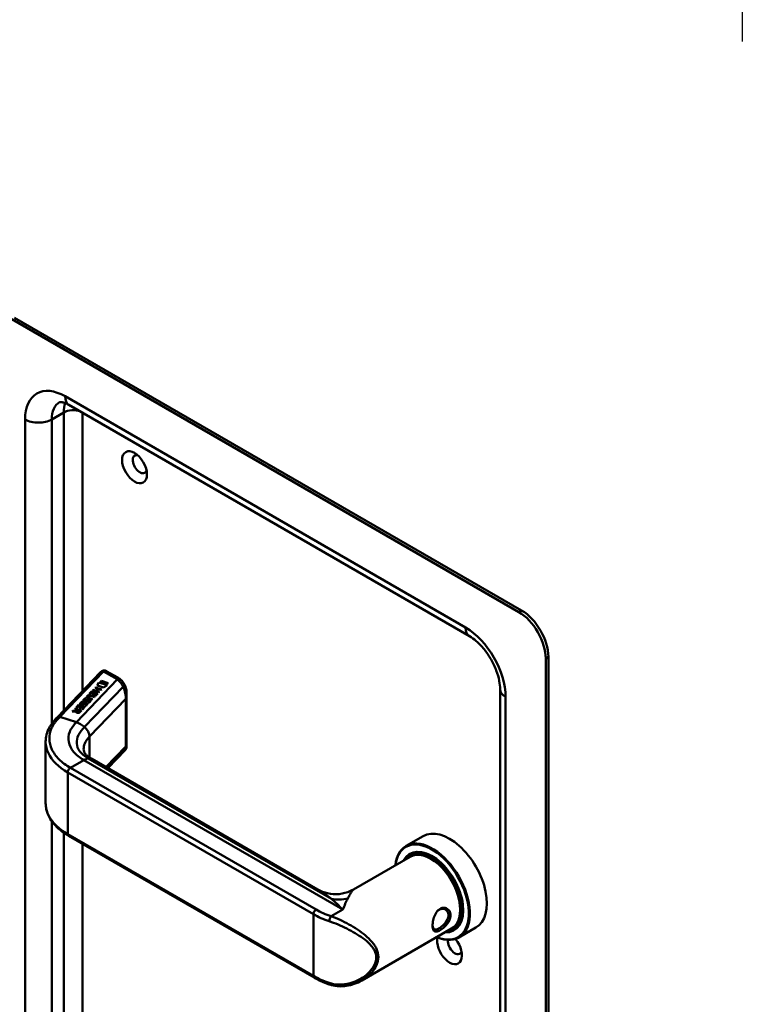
# Model space of a CAD drawing. Header units: millimetres. Extents: x 20 to 833, y 20 to 574.
# Tile 4 of 7: x 194 to 270, y 103 to 207. Entities that reach past the tile are written whole.
import ezdxf

# ---------------------------------------------------------------- set-up
doc = ezdxf.new("R2010")
doc.units = ezdxf.units.MM
doc.header["$LTSCALE"] = 2
for name, color, linetype, lineweight in [('Bemaßungen(DIN)', 7, 'Continuous', 25), ('Sichtbare Kanten(DIN)', 7, 'Continuous', 50), ('Sichtbare tangentiale Kanten(DIN)', 7, 'Continuous', 50)]:
    doc.layers.add(name, color=color, linetype=linetype, lineweight=lineweight)
doc.styles.add('STANDARD-DIN~0', font='arial.ttf')
doc.dimstyles.new('CAD-LAN', dxfattribs={"dimscale": 2, "dimtxt": 3.5, "dimasz": 2.5, "dimexe": 3.175, "dimexo": 0, "dimgap": 0.8, "dimtad": 1, "dimrnd": 1e-08, "dimtxsty": 'STANDARD-DIN~0', "dimcen": 0.09, "dimdle": 10, "dimclrd": 250, "dimclre": 250, "dimclrt": 250, "dimadec": 0, "dimazin": 2, "dimtfac": 1, "dimtmove": 0, "dimatfit": 3, "dimfxl": 1, "dimtolj": 1, "dimtzin": 0, "dimlwd": 25, "dimlwe": 25, "dimarcsym": 0})

# ---------------------------------------------------------------- blocks, each defined once
blk = doc.blocks.new('*D26')
at = {"layer": 'Bemaßungen(DIN)', "color": 250, "linetype": 'Continuous', "lineweight": 25, "true_color": 0x3f3f3f, "transparency": 16777216}
for p, q in [((152.47, 368.25), (152.47, 204.55)), ((270.47, 271.25), (270.47, 204.55)), ((157.47, 210.9), (265.47, 210.9))]:
    blk.add_line(p, q, dxfattribs=at)
at = {"layer": 'Bemaßungen(DIN)', "color": 250, "linetype": 'Continuous', "true_color": 0x3f3f3f, "transparency": 16777216}
for points in [[(157.47, 211.73), (157.47, 210.06), (152.47, 210.9)], [(265.47, 211.73), (265.47, 210.06), (270.47, 210.9)]]:
    blk.add_solid(points, dxfattribs=at)
at = {"layer": 'Defpoints', "color": 0, "linetype": 'Continuous', "transparency": 16777216}
for p in [(152.47, 368.25), (270.47, 271.25), (270.47, 210.9)]:
    blk.add_point(p, dxfattribs=at)
at = {"layer": 'Bemaßungen(DIN)', "color": 250, "linetype": 'Continuous', "lineweight": 25, "true_color": 0x3f3f3f, "transparency": 16777216, "insert": (204.06, 219.65), "char_height": 7, "attachment_point": 1, "style": 'STANDARD-DIN~0'}
blk.add_mtext('\\A1;118', dxfattribs=at)

msp = doc.modelspace()

# ---------------------------------------------------------------- linework, layer by layer
at = {"layer": 'Sichtbare Kanten(DIN)'}
for p, q in [((247.0954, 144.2643), (193.3552, 175.2912)), ((246.8125, 144.101), (193.0724, 175.1279)), ((241.5699, 141.5525), (199.1435, 166.0474)), ((249.6409, 57.5524), (249.6409, 139.202)), ((249.9238, 57.7157), (249.9238, 139.3653)), ((197.8846, 132.9458), (202.4942, 137.747)), ((204.3052, 137.1655), (203.1577, 137.828)), ((202.1193, 136.3291), (202.2898, 136.65)), ((202.1223, 136.3281), (202.2898, 136.6435)), ((202.2898, 136.65), (203.2029, 136.3578)), ((202.2898, 136.65), (202.2898, 136.6435)), ((202.2898, 136.6435), (203.1962, 136.3534)), ((202.4336, 136.6542), (202.5812, 136.808)), ((203.1326, 136.4305), (202.4336, 136.6542)), ((202.4384, 136.6527), (202.5812, 136.8015)), ((202.5812, 136.808), (203.2802, 136.5843)), ((202.5812, 136.808), (202.5812, 136.8015)), ((202.5812, 136.8015), (203.2754, 136.5793)), ((201.287, 135.4382), (201.5487, 135.7108)), ((201.2918, 135.4367), (201.5487, 135.7043)), ((201.5812, 135.634), (201.3683, 135.4122)), ((201.5487, 135.7108), (202.2154, 135.4975)), ((201.5487, 135.7108), (201.5487, 135.7043)), ((201.5487, 135.7043), (202.2106, 135.4925)), ((201.7955, 135.5655), (201.5812, 135.634)), ((201.6516, 135.8176), (201.7003, 135.8683)), ((202.3183, 135.6042), (201.6516, 135.8176)), ((201.6564, 135.816), (201.7003, 135.8618)), ((201.7003, 135.8683), (201.994, 135.7744)), ((201.7003, 135.8683), (201.7003, 135.8618)), ((201.7003, 135.8618), (201.994, 135.7678)), ((201.9017, 136.0781), (201.9505, 136.1289)), ((202.1954, 135.9841), (201.9017, 136.0781)), ((201.9065, 136.0766), (201.9505, 136.1223)), ((201.9505, 136.1289), (202.6172, 135.9155)), ((201.9505, 136.1289), (201.9505, 136.1223)), ((201.9505, 136.1223), (202.6124, 135.9105)), ((201.994, 135.7744), (202.1954, 135.9841)), ((201.994, 135.7678), (202.1954, 135.9776)), ((201.994, 135.7744), (201.994, 135.7678)), ((202.2785, 135.9575), (202.0771, 135.7478)), ((202.0771, 135.7478), (202.3671, 135.655)), ((202.0771, 135.7478), (202.0771, 135.7412)), ((202.0771, 135.7412), (202.3623, 135.65)), ((202.8205, 136.1047), (202.1193, 136.3291)), ((202.1954, 135.9841), (202.1954, 135.9776)), ((202.5684, 135.8647), (202.2785, 135.9575)), ((202.3671, 135.655), (202.3183, 135.6042)), ((202.6172, 135.9155), (202.5684, 135.8647)), ((203.2029, 136.3578), (202.8205, 136.1047)), ((203.2802, 136.5843), (203.1326, 136.4305)), ((244.8125, 67.3503), (244.8125, 135.936)), ((200.5609, 134.6199), (200.5609, 134.6133)), ((200.7501, 134.7545), (200.7501, 134.748)), ((200.8054, 134.6961), (200.8081, 134.6952)), ((200.8054, 134.6961), (200.8054, 134.6896)), ((200.8054, 134.6896), (200.8081, 134.6887)), ((200.8866, 134.6909), (200.8866, 134.6844)), ((200.8901, 134.9628), (200.8901, 134.9563)), ((200.9849, 134.7343), (200.9849, 134.7277)), ((201.0219, 134.7574), (201.0219, 134.7509)), ((201.1051, 135.1208), (201.1051, 135.1143)), ((201.1389, 135.1861), (201.1377, 135.1848)), ((201.1954, 134.7697), (201.1907, 134.7682)), ((201.5836, 134.8394), (201.1998, 134.9622)), ((201.2429, 135.0148), (201.6324, 134.8901)), ((201.2429, 135.0082), (201.6276, 134.8851)), ((201.3683, 135.4122), (201.287, 135.4382)), ((201.3423, 134.7055), (201.3429, 134.7084)), ((201.3423, 134.699), (201.3429, 134.7019)), ((201.3436, 134.716), (201.3436, 134.7094)), ((201.8337, 135.0999), (201.4443, 135.2245)), ((201.4986, 135.2735), (201.8825, 135.1507)), ((201.4986, 135.267), (201.8777, 135.1457)), ((201.6324, 134.8901), (201.5836, 134.8394)), ((201.6084, 135.3706), (201.7955, 135.5655)), ((201.6897, 135.3446), (201.6084, 135.3706)), ((201.6132, 135.3691), (201.7955, 135.5589)), ((201.8767, 135.5395), (201.6897, 135.3446)), ((201.7955, 135.5655), (201.7955, 135.5589)), ((201.8825, 135.1507), (201.8337, 135.0999)), ((201.875, 135.2536), (202.0854, 135.4727)), ((201.9563, 135.2276), (201.875, 135.2536)), ((202.0854, 135.4727), (201.8767, 135.5395)), ((201.8798, 135.252), (202.0854, 135.4662)), ((202.2154, 135.4975), (201.9563, 135.2276)), ((202.0854, 135.4727), (202.0854, 135.4662)), ((205.2495, 129.9099), (205.2495, 135.3802)), ((199.4944, 133.5711), (199.5506, 133.6296)), ((199.8754, 133.5885), (199.4944, 133.5711)), ((199.501, 133.5714), (199.5506, 133.6231)), ((199.5506, 133.6296), (199.9145, 133.6462)), ((199.5506, 133.6231), (199.9145, 133.6396)), ((199.5506, 133.6296), (199.5506, 133.6231)), ((199.7582, 133.8459), (199.8076, 133.8973)), ((200.0245, 133.7607), (199.7582, 133.8459)), ((199.763, 133.8444), (199.8076, 133.8907)), ((199.8076, 133.8973), (200.4742, 133.6839)), ((199.8076, 133.8973), (199.8076, 133.8907)), ((199.8076, 133.8907), (200.4694, 133.6789)), ((199.8754, 133.5885), (199.8754, 133.582)), ((199.8988, 133.9924), (200.1605, 134.2649)), ((199.9801, 133.9664), (199.8988, 133.9924)), ((199.9036, 133.9908), (200.1605, 134.2584)), ((199.9145, 133.6462), (200.0245, 133.7607)), ((199.9145, 133.6396), (200.0245, 133.7542)), ((199.9145, 133.6462), (199.9145, 133.6396)), ((199.9613, 133.5582), (199.9613, 133.5517)), ((200.193, 134.1881), (199.9801, 133.9664)), ((200.106, 133.7346), (199.9912, 133.615)), ((200.0245, 133.7607), (200.0245, 133.7542)), ((200.3434, 133.6586), (200.106, 133.7346)), ((200.1605, 134.2649), (200.8272, 134.0516)), ((200.1605, 134.2649), (200.1605, 134.2584)), ((200.1605, 134.2584), (200.8224, 134.0466)), ((200.4073, 134.1196), (200.193, 134.1881)), ((200.2202, 133.9247), (200.4073, 134.1196)), ((200.3015, 133.8987), (200.2202, 133.9247)), ((200.225, 133.9232), (200.4073, 134.113)), ((200.2285, 133.539), (200.3434, 133.6586)), ((200.2285, 133.5325), (200.3434, 133.6521)), ((200.4886, 134.0936), (200.3015, 133.8987)), ((200.4742, 133.6839), (200.3042, 133.5071)), ((200.3434, 133.6586), (200.3434, 133.6521)), ((200.4073, 134.1196), (200.4073, 134.113)), ((200.4209, 134.4116), (200.4209, 134.4051)), ((200.4762, 134.3532), (200.4789, 134.3523)), ((200.4762, 134.3532), (200.4762, 134.3466)), ((200.4762, 134.3466), (200.4789, 134.3458)), ((200.4869, 133.8077), (200.6972, 134.0268)), ((200.5681, 133.7817), (200.4869, 133.8077)), ((200.6972, 134.0268), (200.4886, 134.0936)), ((200.4917, 133.8061), (200.6972, 134.0203)), ((200.5574, 134.348), (200.5574, 134.3414)), ((200.8272, 134.0516), (200.5681, 133.7817)), ((200.6556, 134.3914), (200.6556, 134.3848)), ((200.6927, 134.4145), (200.6927, 134.408)), ((200.6972, 134.0268), (200.6972, 134.0203)), ((200.887, 134.1686), (200.821, 134.2074)), ((200.8662, 134.4268), (200.8615, 134.4253)), ((201.0131, 134.3626), (201.0137, 134.3655)), ((201.0131, 134.3561), (201.0137, 134.359)), ((201.0143, 134.3731), (201.0143, 134.3665)), ((201.2163, 134.5115), (201.1502, 134.5503)), ((196.6696, 123.8484), (196.6696, 130.322)), ((205.0807, 129.4814), (203.2448, 127.5691)), ((225.4836, 114.7295), (201.5506, 128.5472)), ((225.1165, 105.3793), (199.0949, 120.4028)), ((236.6586, 120.3734), (234.8484, 119.3283)), ((235.2787, 118.191), (229.2732, 114.7238)), ((235.405, 118.4949), (235.2353, 118.3969)), ((239.6787, 110.57), (230.1537, 105.0708)), ((242.2586, 110.6739), (240.4484, 109.6288)), ((240.005, 110.5275), (239.8353, 110.4295))]:
    msp.add_line(p, q, dxfattribs=at)
msp.add_ellipse((206.0832, 159.4511), major_axis=(-0.93, 1.6108), ratio=0.57735027, dxfattribs=at)
for centre, major_axis, ratio, start_param, end_param in [((206.6489, 159.7777), (-0.53, 0.918), 0.57735027, 5.82728145, 9.88068182), ((246.8125, 140.835), (2, -3.4641), 0.57735027, 0.78539816, 2.35619449), ((247.0954, 140.9983), (-2, 3.4641), 0.57735027, 3.92699082, 5.49778714), ((202.9577, 137.2507), (-0.0755, -0.6195), 0.71153116, 2.84759011, 2.85039563), ((201.1765, 134.874), (-0.4242, -0.1341), 0.32338461, 6.17446062, 6.69615342), ((201.1765, 134.8674), (-0.4242, -0.1341), 0.32338461, 6.17446062, 6.69615342), ((202.6948, 135.307), (-1.6855, -0.2004), 0.2227734, 6.0189823, 6.73744622), ((202.6948, 135.3005), (-1.6855, -0.2004), 0.2227734, 6.0189823, 6.24812601), ((201.7845, 134.3584), (-0.6999, 0.8793), 0.50856299, 5.63227418, 6.35061353), ((201.7845, 134.3518), (-0.6999, 0.8793), 0.50856299, 5.63227418, 6.35061353), ((204.0458, 130.7672), (-2.8711, 4.4486), 0.19198449, 6.0537057, 6.3286387), ((201.2059, 134.762), (-0.0415, -0.0104), 0.23785284, 4.59986281, 4.90794095), ((201.063, 134.6535), (-0.2793, -0.0723), 0.36447373, 2.97888146, 3.43671277), ((200.5935, 134.354), (-0.7469, -0.3755), 0.1815355, 2.93510915, 2.99425012), ((200.5935, 134.3475), (-0.7469, -0.3755), 0.1815355, 2.93510915, 2.99425012), ((201.063, 134.647), (-0.2793, -0.0723), 0.36447373, 2.97888146, 3.04749833), ((200.3887, 133.638), (-0.5177, -0.0928), 0.37647183, 6.07050574, 6.90131328), ((200.3887, 133.6315), (-0.5177, -0.0928), 0.37647183, 6.07050574, 6.19954337), ((200.0533, 133.731), (-0.1508, 0.213), 0.80451458, 2.32247026, 3.29521471), ((200.0533, 133.7244), (0.1508, -0.213), 0.80451458, 5.46406291, 6.43680736), ((200.8479, 134.5313), (0.4247, 0.1343), 0.32314533, 3.03284359, 3.55423139), ((200.8479, 134.5247), (0.4247, 0.1343), 0.32314533, 3.03284359, 3.55423139), ((200.8767, 134.4191), (0.0415, 0.0104), 0.23785283, 1.45827015, 1.76634829), ((200.7367, 134.3112), (0.2764, 0.0717), 0.36640711, 6.11935282, 6.57964653), ((200.3162, 134.0379), (0.695, 0.349), 0.18965888, 6.06820954, 6.12916891), ((200.3162, 134.0314), (0.695, 0.349), 0.18965888, 6.06820954, 6.12916891), ((200.7367, 134.3047), (0.2764, 0.0717), 0.36640711, 6.11935282, 6.18834773), ((237.6484, 114.4785), (2.8, -4.8497), 0.57735027, 5.61623896, 10.09172431), ((237.5918, 114.4459), (-2.76, 4.7805), 0.57735027, 2.49327607, 6.93150189), ((239.4586, 115.5236), (-2.8, 4.8497), 0.57735027, 3.14159265, 6.28318531), ((237.5918, 114.4459), (2.34, -4.053), 0.57735027, 5.93552067, 9.7724426), ((237.6201, 114.4622), (-2.32, 4.0184), 0.57735027, 5.50208825, 6.53893785), ((237.5353, 114.4132), (2.3, -3.9837), 0.57735027, 5.98722239, 9.72074088), ((237.4787, 114.3805), (-2.26, 3.9144), 0.57735027, 2.91065117, 6.51412679), ((237.7616, 114.5438), (-2.32, 4.0184), 0.57735027, 0.03048346, 0.13720341), ((237.4787, 114.3805), (-2.2, 3.8105), 0.57735027, 3.14159265, 6.28318531), ((237.705, 114.5112), (-2.3, 3.9837), 0.57735027, 6.06313288, 6.28318531), ((237.6201, 114.4622), (2.32, -4.0184), 0.57735027, 6.02743276, 7.06428236), ((239.1758, 115.3602), (1.9099, -3.3081), 0.57735027, 5.55737805, 5.55738284), ((239.1758, 115.3603), (1.91, -3.3082), 0.57735027, 5.63982475, 5.63988404), ((237.4787, 114.3805), (-2.26, 3.9144), 0.57735027, 2.42277809, 2.42283045), ((237.5353, 114.4132), (2.3, -3.9837), 0.57735027, 5.54612371, 5.54617083), ((237.5918, 114.4459), (2.34, -4.053), 0.57735027, 5.52841798, 5.52846137), ((237.8181, 114.5765), (1.91, -3.3082), 0.57735027, 6.04589471, 6.0459666), ((237.705, 114.5112), (2.3, -3.9837), 0.57735027, 0, 0.22005243), ((239.4586, 108.5018), (0.93, -1.6108), 0.57735027, 3.65889986, 8.13845164), ((237.4787, 114.3805), (-2.2, 3.8105), 0.57735027, 2.67775286, 2.67785768), ((237.7616, 114.5438), (-2.32, 4.0184), 0.57735027, 2.58284291, 2.58290855), ((237.7616, 114.5438), (2.32, -4.0184), 0.57735027, 6.14598189, 6.25270185), ((240.0243, 108.8284), (0.53, -0.918), 0.57735027, 3.79623485, 6.73908916), ((226.9201, 105.0185), (-0.1253, -0.3799), 0.40506599, 0.00000002, 0.00265533)]:
    msp.add_ellipse(centre, major_axis=major_axis, ratio=ratio, start_param=start_param, end_param=end_param, dxfattribs=at)
for points, knots in [([(199.1435, 166.0474), (198.9999, 166.1303), (198.8655, 166.1946), (198.6263, 166.289), (198.5215, 166.319), (198.3507, 166.3535), (198.285, 166.3581), (198.1937, 166.3571), (198.1683, 166.3519), (198.1434, 166.3454), (198.1435, 166.3445), (198.1435, 166.3445)], [1.570796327, 1.570796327, 1.570796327, 1.570796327, 1.727875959, 1.727875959, 1.884955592, 1.884955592, 2.042035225, 2.042035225, 2.199114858, 2.199114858, 2.35619449, 2.35619449, 2.35619449, 2.35619449]), ([(244.8125, 135.936), (244.8125, 136.1969), (244.7838, 136.5005), (244.6533, 137.1731), (244.5479, 137.5446), (244.2585, 138.3124), (244.0716, 138.709), (243.6339, 139.4741), (243.3822, 139.842), (242.8499, 140.4993), (242.5696, 140.7894), (242.0424, 141.2467), (241.7949, 141.4225), (241.5699, 141.5525)], [0, 0, 0, 0, 0.2471265, 0.2471265, 0.50760913, 0.50760913, 0.77855804, 0.77855804, 1.053397, 1.053397, 1.32461508, 1.32461508, 1.57079633, 1.57079633, 1.57079633, 1.57079633]), ([(202.6162, 137.842), (202.608, 137.8373), (202.5998, 137.8323), (202.5834, 137.8216), (202.5751, 137.816), (202.5587, 137.8042), (202.5506, 137.7979), (202.5343, 137.7847), (202.5262, 137.7777), (202.5101, 137.763), (202.5021, 137.7552), (202.4942, 137.747)], [3.141592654, 3.141592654, 3.141592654, 3.141592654, 3.19744319, 3.19744319, 3.253293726, 3.253293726, 3.309144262, 3.309144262, 3.364994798, 3.364994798, 3.420845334, 3.420845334, 3.420845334, 3.420845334]), ([(202.6226, 137.8455), (202.659, 137.8662), (202.6984, 137.8818), (202.7854, 137.9043), (202.8344, 137.9098), (202.9405, 137.9074), (202.9987, 137.8958), (203.0837, 137.8652), (203.1137, 137.8517), (203.1426, 137.8362)], [0.001816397, 0.001816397, 0.001816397, 0.001816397, 0.033307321, 0.033307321, 0.070131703, 0.070131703, 0.113720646, 0.113720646, 0.138561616, 0.138561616, 0.138561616, 0.138561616]), ([(204.6492, 136.926), (204.628, 136.9438), (204.6065, 136.9613), (204.5626, 136.9954), (204.5403, 137.012), (204.4951, 137.0447), (204.4721, 137.0606), (204.4255, 137.0918), (204.4019, 137.107), (204.354, 137.1368), (204.3297, 137.1513), (204.3052, 137.1655)], [1.387141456, 1.387141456, 1.387141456, 1.387141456, 1.42387243, 1.42387243, 1.460603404, 1.460603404, 1.497334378, 1.497334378, 1.534065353, 1.534065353, 1.570796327, 1.570796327, 1.570796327, 1.570796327]), ([(204.6466, 136.9273), (204.7739, 136.8204), (204.8824, 136.6888), (205.0602, 136.3923), (205.1288, 136.2229), (205.1812, 136.0235), (205.1872, 135.9988), (205.1928, 135.9739)], [0, 0, 0, 0, 0.13983713, 0.13983713, 0.29009043, 0.29009043, 0.311207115, 0.311207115, 0.311207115, 0.311207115]), ([(201.2429, 135.0148), (201.2078, 135.026), (201.1728, 135.0402), (201.1329, 135.0677), (201.1216, 135.0783), (201.1072, 135.1015), (201.1043, 135.1133), (201.1064, 135.1391), (201.1125, 135.1526), (201.1262, 135.172), (201.1317, 135.1785), (201.1377, 135.1848)], [0, 0, 0, 0, 0.0301307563, 0.0301307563, 0.0464310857, 0.0464310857, 0.0620727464, 0.0620727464, 0.0799743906, 0.0799743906, 0.0892973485, 0.0892973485, 0.0892973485, 0.0892973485]), ([(201.1051, 135.1143), (201.1051, 135.1038), (201.1081, 135.0936), (201.1216, 135.0718), (201.1329, 135.0611), (201.1728, 135.0337), (201.2078, 135.0195), (201.2429, 135.0082)], [-0.0601229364, -0.0601229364, -0.0601229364, -0.0601229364, -0.0464310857, -0.0464310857, -0.0301307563, -0.0301307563, 0, 0, 0, 0]), ([(196.6689, 130.3843), (196.6689, 130.8779), (196.799, 131.3782), (197.2474, 132.2349), (197.5613, 132.609), (197.8837, 132.9448)], [0, 0, 0, 0, 0.5856349, 0.5856349, 1.08441072, 1.08441072, 1.08441072, 1.08441072]), ([(200.6942, 129.5759), (200.6968, 129.3922), (200.7297, 129.2745), (200.9601, 128.9937), (201.0479, 128.9053), (201.2649, 128.7275), (201.3987, 128.6349), (201.5524, 128.5462)], [0, 0, 0, 0, 0.478506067, 0.478506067, 0.658407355, 0.658407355, 0.846103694, 0.846103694, 0.846103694, 0.846103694]), ([(205.2495, 129.9099), (205.2495, 129.8961), (205.2491, 129.8794), (205.2465, 129.8438), (205.2444, 129.8247), (205.2367, 129.7772), (205.2299, 129.7482), (205.2065, 129.6734), (205.1858, 129.6277), (205.1413, 129.5552), (205.1198, 129.5262), (205.096, 129.4995)], [0.000033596, 0.000033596, 0.000033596, 0.000033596, 0.015542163, 0.015542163, 0.030944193, 0.030944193, 0.053668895, 0.053668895, 0.090947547, 0.090947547, 0.1178526, 0.1178526, 0.1178526, 0.1178526]), ([(199.0963, 120.4023), (198.4752, 120.7609), (197.9439, 121.1877), (197.1389, 122.1342), (196.858, 122.671), (196.6924, 123.4288), (196.6691, 123.6425), (196.6691, 123.8551)], [0, 0, 0, 0, 0.64748877, 0.64748877, 1.30451323, 1.30451323, 1.55786466, 1.55786466, 1.55786466, 1.55786466]), ([(225.4823, 114.7304), (225.8041, 114.5446), (226.1693, 114.4005), (226.936, 114.2268), (227.3476, 114.2008), (228.1725, 114.2797), (228.5938, 114.3945), (229.0727, 114.6143), (229.1731, 114.6661), (229.2693, 114.7214)], [0, 0, 0, 0, 0.3044223, 0.3044223, 0.62239598, 0.62239598, 0.95907576, 0.95907576, 1.05169947, 1.05169947, 1.05169947, 1.05169947]), ([(238.4503, 112.6695), (238.4503, 112.6695), (238.4503, 112.6695), (238.4503, 112.6695), (238.3072, 112.5869), (238.0455, 112.3281), (237.7845, 111.7645), (237.6543, 111.1511), (237.6543, 110.443), (237.9146, 110.1622), (238.4382, 110.3659), (238.9825, 110.7667), (239.3821, 111.2762), (239.5703, 111.8172), (239.5707, 112.257), (239.3188, 112.6511), (238.9037, 112.8236), (238.5933, 112.752), (238.4503, 112.6695)], [-0.00001851, -0.00001851, -0.00001851, -0.00001851, 0, 0, 0, 0.1510764, 0.30215279, 0.45322919, 0.60430558, 0.90645837, 1.05753477, 1.20861116, 1.43522576, 1.51076395, 1.66184035, 1.81291674, 1.96399314, 2.11505103, 2.11505103, 2.11505103, 2.11505103]), ([(238.3506, 112.5708), (238.4782, 112.6445), (238.6177, 112.6774), (238.7501, 112.669), (238.8825, 112.6606), (239.0079, 112.6114), (239.1089, 112.5302), (239.2098, 112.449), (239.2862, 112.3355), (239.3244, 112.203), (239.3627, 112.0705), (239.3627, 111.9188), (239.3244, 111.7645), (239.3053, 111.6873), (239.2767, 111.6096), (239.2402, 111.5329), (239.1307, 111.303), (238.9487, 111.0834), (238.7504, 110.905), (238.6183, 110.786), (238.4786, 110.6851), (238.3508, 110.6113), (238.2229, 110.5375), (238.1071, 110.4909), (238.0112, 110.4783), (237.8193, 110.4531), (237.7079, 110.5673), (237.6708, 110.8089), (237.6658, 110.8411), (237.6622, 110.8757), (237.6598, 110.9121)], [0.00001844, 0.00001844, 0.00001844, 0.00001844, 0.1510764, 0.1510764, 0.1510764, 0.30215279, 0.30215279, 0.30215279, 0.45322919, 0.45322919, 0.45322919, 0.60430558, 0.60430558, 0.60430558, 0.67984378, 0.67984378, 0.67984378, 0.90645837, 0.90645837, 0.90645837, 1.05753477, 1.05753477, 1.05753477, 1.20861116, 1.20861116, 1.20861116, 1.51076395, 1.51076395, 1.51076395, 1.55114297, 1.55114297, 1.55114297, 1.55114297]), ([(238.1739, 112.4363), (238.2293, 112.4896), (238.2886, 112.535), (238.3505, 112.5708), (238.3505, 112.5708), (238.3505, 112.5708), (238.3506, 112.5708)], [2.0417490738, 2.0417490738, 2.0417490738, 2.0417490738, 2.1150695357, 2.1150695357, 2.1150695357, 2.1150879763, 2.1150879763, 2.1150879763, 2.1150879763]), ([(226.7948, 104.6387), (226.673, 104.6789), (226.5529, 104.721), (226.3165, 104.8089), (226.2002, 104.8547), (225.9717, 104.95), (225.8594, 104.9995), (225.6393, 105.1021), (225.5315, 105.1551), (225.3204, 105.2646), (225.2172, 105.3211), (225.1165, 105.3793)], [1.30450231, 1.30450231, 1.30450231, 1.30450231, 1.357761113, 1.357761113, 1.411019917, 1.411019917, 1.46427872, 1.46427872, 1.517537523, 1.517537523, 1.570796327, 1.570796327, 1.570796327, 1.570796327]), ([(230.1484, 105.0684), (229.6542, 104.7831), (229.1, 104.5827), (228.0166, 104.4227), (227.4715, 104.4472), (226.9055, 104.6037), (226.8502, 104.6204), (226.7952, 104.6386)], [0, 0, 0, 0, 0.464362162, 0.464362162, 0.892670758, 0.892670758, 0.939354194, 0.939354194, 0.939354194, 0.939354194])]:
    msp.add_open_spline(points, degree=3, knots=knots, dxfattribs=at)
for points in [[(205.194, 135.9687), (205.2347, 135.7851), (205.2494, 135.5882), (205.2495, 135.3843)], [(200.4157, 134.5399), (200.4654, 134.5822), (200.5448, 134.6149), (200.5609, 134.6199)], [(200.4157, 134.5333), (200.4654, 134.5757), (200.5448, 134.6083), (200.5609, 134.6133)], [(200.6357, 134.5807), (200.6357, 134.5807), (200.5668, 134.558), (200.5163, 134.5241)], [(200.5609, 134.6199), (200.565, 134.6177), (200.6357, 134.5807), (200.6357, 134.5807)], [(200.5609, 134.6133), (200.5642, 134.6116), (200.6099, 134.5877), (200.6282, 134.5781)], [(200.6588, 134.7458), (200.6565, 134.7783), (200.6722, 134.8118), (200.7071, 134.8481)], [(200.6586, 134.7489), (200.6597, 134.7784), (200.6756, 134.8088), (200.7071, 134.8416)], [(200.7882, 134.6379), (200.7162, 134.6541), (200.6631, 134.6887), (200.6588, 134.7458)], [(200.7071, 134.8481), (200.718, 134.8596), (200.7307, 134.8706), (200.7449, 134.8828)], [(200.7071, 134.8416), (200.718, 134.853), (200.7307, 134.8641), (200.7449, 134.8762)], [(200.7449, 134.8828), (200.7946, 134.9251), (200.8741, 134.9578), (200.8901, 134.9628)], [(200.7449, 134.8762), (200.7946, 134.9186), (200.8741, 134.9512), (200.8901, 134.9563)], [(200.8455, 134.867), (200.7864, 134.8272), (200.7508, 134.79), (200.7501, 134.7555)], [(200.9089, 134.6357), (200.8729, 134.6277), (200.8332, 134.6277), (200.7882, 134.6379)], [(200.8081, 134.6952), (200.8365, 134.6861), (200.8583, 134.6849), (200.8866, 134.6909)], [(200.8081, 134.6887), (200.8365, 134.6796), (200.8583, 134.6784), (200.8866, 134.6844)], [(200.9649, 134.9236), (200.9649, 134.9236), (200.896, 134.9009), (200.8455, 134.867)], [(200.8866, 134.6909), (200.9146, 134.6976), (200.9465, 134.7117), (200.9849, 134.7343)], [(200.8866, 134.6844), (200.9146, 134.691), (200.9465, 134.7051), (200.9849, 134.7277)], [(200.8901, 134.9628), (200.8942, 134.9606), (200.9649, 134.9236), (200.9649, 134.9236)], [(200.8901, 134.9563), (200.8934, 134.9545), (200.9391, 134.9306), (200.9574, 134.921)], [(201.0816, 134.7119), (201.0145, 134.6686), (200.9634, 134.6477), (200.9089, 134.6357)], [(200.9849, 134.7343), (200.9906, 134.7378), (201.0214, 134.7571), (201.0219, 134.7574)], [(200.9849, 134.7277), (200.9906, 134.7312), (201.0214, 134.7506), (201.0219, 134.7509)], [(201.0219, 134.7574), (201.0656, 134.7857), (201.1014, 134.8032), (201.1369, 134.8162)], [(201.0219, 134.7509), (201.0656, 134.7791), (201.1014, 134.7967), (201.1369, 134.8096)], [(201.1907, 134.7682), (201.1605, 134.7586), (201.1261, 134.7408), (201.0816, 134.7119)], [(201.1369, 134.8162), (201.1909, 134.8358), (201.2569, 134.8427), (201.3305, 134.8185)], [(201.1369, 134.8096), (201.1909, 134.8293), (201.2569, 134.8362), (201.3305, 134.8119)], [(201.1502, 134.5503), (201.1502, 134.5503), (201.2204, 134.5853), (201.2463, 134.6013)], [(201.1562, 134.5468), (201.1737, 134.5556), (201.225, 134.5816), (201.2463, 134.5948)], [(201.3226, 134.7523), (201.296, 134.7714), (201.2474, 134.7806), (201.2081, 134.773)], [(201.2463, 134.6013), (201.2939, 134.6305), (201.3243, 134.6603), (201.3385, 134.6937)], [(201.2463, 134.5948), (201.2939, 134.624), (201.3243, 134.6538), (201.3385, 134.6872)], [(201.3505, 134.5876), (201.3284, 134.5702), (201.292, 134.5454), (201.2531, 134.5274)], [(201.3305, 134.8185), (201.3538, 134.8108), (201.3579, 134.8083), (201.3649, 134.8052)], [(201.3305, 134.8119), (201.3538, 134.8043), (201.3579, 134.8018), (201.3649, 134.7987)], [(201.436, 134.7015), (201.426, 134.6623), (201.4026, 134.6287), (201.3505, 134.5876)], [(201.3649, 134.8052), (201.4128, 134.7841), (201.4476, 134.7474), (201.436, 134.7015)], [(201.3649, 134.7987), (201.4053, 134.7809), (201.4364, 134.752), (201.4382, 134.7159)], [(205.2495, 135.3802), (205.2495, 135.3816), (205.2495, 135.3829), (205.2495, 135.3843)], [(199.9912, 133.615), (199.9559, 133.5782), (199.9342, 133.5279), (200.0311, 133.4969)], [(199.9613, 133.5517), (199.9613, 133.5291), (199.9792, 133.5069), (200.0311, 133.4903)], [(200.3296, 134.4029), (200.3272, 134.4354), (200.343, 134.4689), (200.3778, 134.5052)], [(200.3294, 134.406), (200.3305, 134.4355), (200.3464, 134.4659), (200.3778, 134.4987)], [(200.459, 134.295), (200.387, 134.3112), (200.3339, 134.3458), (200.3296, 134.4029)], [(200.3778, 134.5052), (200.3888, 134.5166), (200.4014, 134.5277), (200.4157, 134.5399)], [(200.3778, 134.4987), (200.3888, 134.5101), (200.4014, 134.5212), (200.4157, 134.5333)], [(200.5163, 134.5241), (200.4572, 134.4843), (200.4216, 134.4471), (200.4209, 134.4126)], [(200.5797, 134.2928), (200.5437, 134.2848), (200.504, 134.2848), (200.459, 134.295)], [(200.4789, 134.3523), (200.5073, 134.3432), (200.5291, 134.342), (200.5574, 134.348)], [(200.4789, 134.3458), (200.5073, 134.3367), (200.5291, 134.3355), (200.5574, 134.3414)], [(200.5574, 134.348), (200.5853, 134.3546), (200.6173, 134.3687), (200.6556, 134.3914)], [(200.5574, 134.3414), (200.5853, 134.3481), (200.6173, 134.3622), (200.6556, 134.3848)], [(200.7524, 134.3689), (200.6853, 134.3257), (200.6342, 134.3048), (200.5797, 134.2928)], [(200.6556, 134.3914), (200.6613, 134.3948), (200.6922, 134.4142), (200.6927, 134.4145)], [(200.6556, 134.3848), (200.6613, 134.3883), (200.6922, 134.4077), (200.6927, 134.408)], [(200.6927, 134.4145), (200.7363, 134.4428), (200.7722, 134.4603), (200.8077, 134.4733)], [(200.6927, 134.408), (200.7363, 134.4362), (200.7722, 134.4538), (200.8077, 134.4667)], [(200.8615, 134.4253), (200.8313, 134.4157), (200.7969, 134.3979), (200.7524, 134.3689)], [(200.8077, 134.4733), (200.8617, 134.4929), (200.9277, 134.4998), (201.0013, 134.4756)], [(200.8077, 134.4667), (200.8617, 134.4864), (200.9277, 134.4932), (201.0013, 134.469)], [(200.821, 134.2074), (200.821, 134.2074), (200.8911, 134.2424), (200.9171, 134.2584)], [(200.827, 134.2038), (200.8445, 134.2127), (200.8957, 134.2387), (200.9171, 134.2519)], [(200.9934, 134.4094), (200.9668, 134.4284), (200.9182, 134.4377), (200.8789, 134.4301)], [(200.9239, 134.1845), (200.9129, 134.1792), (200.8871, 134.1686), (200.887, 134.1686)], [(200.9171, 134.2584), (200.9646, 134.2876), (200.995, 134.3174), (201.0093, 134.3508)], [(200.9171, 134.2519), (200.9646, 134.2811), (200.995, 134.3108), (201.0093, 134.3443)], [(201.0213, 134.2447), (200.9991, 134.2273), (200.9628, 134.2025), (200.9239, 134.1845)], [(201.0013, 134.4756), (201.0246, 134.4679), (201.0286, 134.4654), (201.0357, 134.4623)], [(201.0013, 134.469), (201.0246, 134.4613), (201.0286, 134.4589), (201.0357, 134.4558)], [(201.1067, 134.3586), (201.0968, 134.3194), (201.0734, 134.2858), (201.0213, 134.2447)], [(201.0357, 134.4623), (201.0836, 134.4412), (201.1184, 134.4045), (201.1067, 134.3586)], [(201.0357, 134.4558), (201.0761, 134.438), (201.1072, 134.4091), (201.1089, 134.3729)], [(201.2531, 134.5274), (201.2422, 134.5221), (201.2163, 134.5115), (201.2163, 134.5115)], [(200.3042, 133.5071), (200.2439, 133.4487), (200.1301, 133.4037), (199.9871, 133.4495)], [(196.6696, 130.3843), (196.6696, 130.383), (196.6696, 130.3817), (196.6696, 130.3803)], [(205.0822, 129.4828), (205.0817, 129.4823), (205.0812, 129.4818), (205.0808, 129.4814)], [(229.2729, 114.7235), (229.273, 114.7235), (229.2731, 114.7236), (229.2732, 114.7237)], [(230.1484, 105.0684), (230.15, 105.0694), (230.1517, 105.0703), (230.1533, 105.0713)]]:
    msp.add_open_spline(points, degree=3, dxfattribs=at)
at = {"layer": 'Sichtbare tangentiale Kanten(DIN)'}
for p, q in [((198.7293, 166.9629), (241.1557, 142.468)), ((197.315, 164.5134), (198.5878, 165.2483)), ((198.5878, 133.6782), (198.5878, 165.2483)), ((200.5677, 165.2251), (200.5677, 135.7404)), ((194.4866, 95.9277), (194.4866, 164.5134)), ((197.315, 164.5134), (197.315, 132.2771)), ((247.0954, 144.2643), (246.8125, 144.101)), ((249.6409, 139.202), (249.9238, 139.3653)), ((198.1721, 132.9942), (202.7827, 137.7965)), ((202.8162, 137.8222), (204.0052, 137.1358)), ((199.9213, 132.4344), (204.2631, 136.9567)), ((200.7959, 131.9357), (204.8706, 136.1798)), ((200.7071, 134.8481), (200.7071, 134.8416)), ((200.7449, 134.8828), (200.7449, 134.8762)), ((200.8081, 134.6952), (200.8081, 134.6887)), ((201.0561, 135.2117), (201.0561, 135.2051)), ((201.1369, 134.8162), (201.1369, 134.8096)), ((201.2429, 135.0148), (201.2429, 135.0082)), ((201.2463, 134.6013), (201.2463, 134.5948)), ((201.3207, 130.9193), (205.1706, 134.9292)), ((201.3305, 134.8185), (201.3305, 134.8119)), ((201.3385, 134.6937), (201.3385, 134.6872)), ((201.3423, 134.7055), (201.3423, 134.699)), ((201.3429, 134.7084), (201.3429, 134.7019)), ((201.3649, 134.8052), (201.3649, 134.7987)), ((201.4986, 135.2735), (201.4986, 135.267)), ((205.1706, 134.9292), (205.1706, 129.8787)), ((205.2449, 130.0266), (205.2449, 135.0772)), ((245.3983, 135.1195), (245.3983, 66.5338)), ((200.2285, 133.539), (200.2285, 133.5325)), ((200.3778, 134.5052), (200.3778, 134.4987)), ((200.4157, 134.5399), (200.4157, 134.5333)), ((200.4789, 134.3523), (200.4789, 134.3458)), ((200.8077, 134.4733), (200.8077, 134.4667)), ((200.9171, 134.2584), (200.9171, 134.2519)), ((201.0013, 134.4756), (201.0013, 134.469)), ((201.0093, 134.3508), (201.0093, 134.3443)), ((201.0131, 134.3626), (201.0131, 134.3561)), ((201.0137, 134.3655), (201.0137, 134.359)), ((201.0357, 134.4623), (201.0357, 134.4558)), ((198.1721, 132.9942), (199.9213, 132.4344)), ((200.0311, 133.4969), (200.0311, 133.4903)), ((200.5677, 132.112), (200.5677, 132.1119)), ((201.3207, 130.9193), (201.3207, 128.6928)), ((203.0572, 127.6774), (205.1706, 129.8787)), ((200.7092, 128.4243), (199.2949, 127.6078)), ((228.1449, 112.5842), (200.7092, 128.4243)), ((226.936, 113.7332), (201.1806, 128.6031)), ((201.3207, 128.6129), (201.3207, 128.6122)), ((225.3165, 112.5842), (199.2949, 127.6078)), ((199.0121, 127.1179), (199.0121, 120.5859)), ((199.0121, 127.1179), (225.0336, 112.0943)), ((197.315, 122.0362), (197.315, 122.0335)), ((197.315, 121.9521), (197.315, 95.9277)), ((198.5878, 120.8508), (198.5878, 120.8512)), ((198.5878, 96.6626), (198.5878, 120.7251)), ((225.0336, 105.5624), (199.0121, 120.5859)), ((200.5677, 119.5525), (200.5677, 96.6626)), ((238.4505, 112.6691), (238.3507, 112.5707)), ((225.0336, 112.0943), (225.0336, 105.5624)), ((228.1449, 112.5842), (226.9201, 111.8771))]:
    msp.add_line(p, q, dxfattribs=at)
for centre, major_axis, ratio, start_param, end_param in [((198.7293, 162.0639), (-3, 5.1962), 0.57735027, 5.49778714, 7.06858347), ((200.1435, 167.7794), (-1, -1.7321), 0.57735027, 5.49778714, 6.28318531), ((200.1435, 162.8804), (-2, 3.4641), 0.57735027, 0, 0.78539816), ((201.4163, 163.6153), (-2, 3.4641), 0.57735027, 0.44666562, 0.78539816), ((199.5778, 164.6767), (-1.4, 0), 0.57735027, 4.12885305, 5.49778714), ((195.9008, 165.3299), (-2, 0), 0.57735027, 0.78539816, 2.35619449), ((242.5699, 143.2845), (-1, -1.7321), 0.57735027, 5.49778714, 6.28318531), ((241.1557, 137.569), (-3, 5.1962), 0.57735027, 3.92699082, 5.49778714), ((202.7827, 137.4699), (-0.2885, 0.277), 0.714124, 5.31340155, 6.28318531), ((202.8162, 137.4956), (-0.2, 0.3464), 0.57735027, 5.49778714, 6.28318531), ((202.9577, 137.7406), (0.2, 0), 0.57735027, 2.35619449, 2.63544717), ((202.9577, 137.2507), (-0.0755, -0.6195), 0.71153116, 2.85039563, 3.63298952), ((204.0052, 136.6459), (0.3, 0.5196), 0.57735027, 0, 0.78539816), ((202.4495, 136.2376), (2.2, 0), 0.57735027, 0.60174329, 0.78539816), ((204.2631, 136.4668), (0.3861, 0.4593), 0.67307898, 0.00701591, 0.89571487), ((204.6082, 135.8395), (0.5858, 0.1298), 0.5495954, 6.28153524, 7.27205343), ((246.8125, 135.936), (-2, 0), 0.57735027, 0, 0.78539816), ((204.6459, 135.0972), (0.6, 0), 0.57735027, 5.77703982, 6.22554337), ((198.1721, 132.6676), (-0.2885, 0.277), 0.714124, 5.31340155, 6.28232283), ((199.9213, 130.8014), (1.4427, -1.3851), 0.714124, 1.64821012, 2.1718089), ((200.2712, 131.2552), (0.8656, -0.8311), 0.714124, 0.60101257, 1.64821012), ((204.6459, 130.0466), (0.6, 0), 0.57735027, 5.77703982, 6.22554337), ((200.7092, 126.7913), (-1, -1.7321), 0.57735027, 3.58715391, 3.92699082), ((200.8506, 127.3348), (0.7, 1.2124), 0.57735027, 0, 0.44556125), ((199.2949, 127.2812), (0.2, 0.3464), 0.57735027, 0.78539816, 2.35619449), ((199.2949, 120.7492), (-0.2, -0.3464), 0.57735027, 5.49778714, 6.28318531), ((227.8788, 117.3567), (3.8976, 0.8993), 0.92062735, 4.26420734, 4.70527908), ((225.3165, 112.2576), (0.2, 0.3464), 0.57735027, 0.78539816, 2.35619449), ((230.6905, 115.3603), (8, 0), 0.57735027, 3.92699082, 4.19328483), ((230.6905, 115.6869), (-7.6, 0), 0.57735027, 0.78539816, 1.05169218), ((226.9201, 111.5505), (0.1253, 0.3799), 0.40506599, 0.68345484, 2.25425117), ((230.6905, 108.8284), (-8, 0), 0.57735027, 0.78539816, 1.05169218), ((225.3165, 105.7257), (-0.2, -0.3464), 0.57735027, 5.49778714, 6.28318531), ((226.9201, 105.0185), (-0.1253, -0.3799), 0.40506599, 5.39584382, 6.28318531)]:
    msp.add_ellipse(centre, major_axis=major_axis, ratio=ratio, start_param=start_param, end_param=end_param, dxfattribs=at)
msp.add_open_spline([(204.2631, 136.9567), (204.5391, 136.7781), (204.746, 136.4891), (204.8706, 136.1798)], degree=3, dxfattribs=at)
for points, knots in [([(204.8706, 136.1798), (204.9782, 135.9872), (205.0581, 135.7641), (205.109, 135.5169), (205.1217, 135.4551), (205.1325, 135.3919), (205.1417, 135.3261), (205.16, 135.1946), (205.1706, 135.0531), (205.1706, 134.9292)], [-0.199084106, -0.199084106, -0.199084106, -0.199084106, -0.08532176, -0.08532176, -0.08532176, -0.056881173, -0.056881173, -0.056881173, 0, 0, 0, 0]), ([(205.2449, 135.0772), (205.2449, 135.1391), (205.2485, 135.2481), (205.2495, 135.356), (205.2495, 135.3802)], [0, 0, 0, 0, 0.0568811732, 0.0734199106, 0.0734199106, 0.0734199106, 0.0734199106]), ([(199.2949, 127.6078), (198.8343, 127.8737), (198.0222, 128.4828), (197.2591, 129.5345), (196.9833, 130.6715), (197.1824, 131.6143), (197.5344, 132.2429), (197.7617, 132.5449), (197.9057, 132.7137), (197.9824, 132.7966), (198.0719, 132.8899), (198.122, 132.9421), (198.1721, 132.9942)], [0, 0, 0, 0, 0.48854129, 0.97708258, 1.46562386, 1.95416515, 2.19843579, 2.32057112, 2.38163878, 2.44270644, 2.44270644, 2.52018284, 2.52018284, 2.52018284, 2.52018284]), ([(200.7092, 128.4243), (200.2683, 128.6788), (199.5314, 129.2805), (199.0168, 130.3394), (199.1146, 131.4431), (199.6178, 132.1183), (199.9213, 132.4344)], [0, 0, 0, 0, 0.24946721, 0.49907542, 0.74945914, 1, 1, 1, 1]), ([(201.1806, 128.6031), (200.807, 128.8187), (200.2011, 129.3278), (199.8735, 130.2032), (200.0044, 130.8013), (200.3029, 131.3829), (200.5346, 131.6636), (200.7959, 131.9357)], [0, 0, 0, 0, 0.24613494, 0.49354928, 0.74657768, 0.74886328, 1, 1, 1, 1]), ([(200.6942, 129.5759), (200.6914, 129.7779), (200.7799, 130.2559), (201.1002, 130.6896), (201.3207, 130.9193)], [0.565500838, 0.565500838, 0.565500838, 0.565500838, 0.748863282, 1, 1, 1, 1]), ([(196.6696, 130.3803), (196.6696, 130.3654), (196.6697, 130.3505), (196.67, 130.3357), (196.6767, 129.938), (196.7734, 129.5407), (196.9568, 129.1574), (197.3237, 128.3908), (198.038, 127.6803), (199.0121, 127.1179)], [-1.48640462, -1.48640462, -1.48640462, -1.48640462, -1.46807651, -1.46807651, -1.46807651, -0.97871767, -0.97871767, -0.97871767, 0, 0, 0, 0]), ([(205.1706, 129.8787), (205.1706, 129.7549), (205.1606, 129.6636), (205.1421, 129.5986), (205.1268, 129.5451), (205.1069, 129.5088), (205.0822, 129.4828)], [-0.198877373, -0.198877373, -0.198877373, -0.198877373, -0.142055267, -0.142055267, -0.142055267, -0.095245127, -0.095245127, -0.095245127, -0.095245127]), ([(205.2495, 129.91), (205.2495, 129.9117), (205.2493, 129.9145), (205.249, 129.9186), (205.2478, 129.9332), (205.2449, 129.9648), (205.2449, 130.0266)], [0.1257334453, 0.1257334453, 0.1257334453, 0.1257334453, 0.1420552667, 0.1420552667, 0.1420552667, 0.1988773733, 0.1988773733, 0.1988773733, 0.1988773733]), ([(199.0121, 120.5859), (198.6658, 120.7859), (197.7126, 121.4473), (196.8549, 122.5705), (196.67, 123.4942), (196.6691, 123.8484)], [-2.52018284, -2.52018284, -2.52018284, -2.52018284, -2.17122478, -1.47330865, -1.03866789, -1.03866789, -1.03866789, -1.03866789]), ([(225.4837, 114.7296), (225.6216, 114.65), (225.9298, 114.4605), (226.4188, 114.1266), (226.7627, 113.8689), (226.936, 113.7332)], [11.113055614, 11.113055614, 11.113055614, 11.113055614, 11.371269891, 11.680559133, 11.989848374, 11.989848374, 11.989848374, 11.989848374]), ([(226.936, 113.7332), (227.3331, 113.3896), (227.7387, 113.0025), (228.1428, 112.5864), (228.1439, 112.5853), (228.1449, 112.5842)], [6.62028399, 6.62028399, 6.62028399, 6.62028399, 7.399491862, 7.399491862, 7.401515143, 7.401515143, 7.401515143, 7.401515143]), ([(228.1449, 112.5842), (228.1454, 112.5854), (228.1458, 112.5865), (228.3266, 113.0309), (228.5081, 113.4289), (228.6789, 113.7622)], [-7.401515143, -7.401515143, -7.401515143, -7.401515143, -7.399491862, -7.399491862, -6.62028399, -6.62028399, -6.62028399, -6.62028399]), ([(228.6789, 113.7622), (228.7476, 113.8961), (228.8729, 114.1376), (229.0951, 114.5278), (229.2207, 114.6929), (229.2725, 114.7232), (229.2729, 114.7235)], [-11.98984837, -11.98984837, -11.98984837, -11.98984837, -11.68055913, -11.37126989, -10.75269141, -10.74765154, -10.74765154, -10.74765154, -10.74765154]), ([(230.1533, 105.0713), (230.2788, 105.144), (230.9316, 105.5651), (231.6999, 106.3898), (231.99, 107.578), (231.8132, 108.2992), (231.5136, 108.8247), (231.1345, 109.3147), (230.3075, 110.0934), (229.1275, 110.8662), (227.8619, 111.5113), (227.2257, 111.7708), (226.9201, 111.8771)], [-2.56004226, -2.56004226, -2.56004226, -2.56004226, -2.44723817, -1.95779053, -1.71306672, -1.4683429, -1.34598099, -1.22361908, -0.97889527, -0.48944763, -0.24472382, 0, 0, 0, 0]), ([(226.7217, 111.35), (227.0199, 111.2516), (227.3315, 111.1331), (227.6434, 111.0018), (227.9554, 110.8704), (228.2676, 110.726), (228.5737, 110.5727), (229.1857, 110.2663), (229.7734, 109.9255), (230.2851, 109.5501), (230.541, 109.3625), (230.7779, 109.166), (230.9839, 108.9557), (231.0869, 108.8505), (231.1822, 108.7418), (231.2675, 108.6288), (231.3529, 108.5159), (231.4283, 108.3987), (231.4904, 108.2773), (231.6147, 108.0344), (231.6862, 107.7743), (231.6853, 107.5081), (231.6844, 107.242), (231.6112, 106.9697), (231.488, 106.7136), (231.2416, 106.2014), (230.7948, 105.7557), (230.2805, 105.4107), (229.7663, 105.0657), (229.1839, 104.8197), (228.5734, 104.7075), (228.2682, 104.6513), (227.956, 104.6286), (227.6439, 104.6456), (227.3318, 104.6626), (227.0199, 104.7196), (226.7217, 104.818)], [0, 0, 0, 0, 0.24472382, 0.24472382, 0.24472382, 0.48944763, 0.48944763, 0.48944763, 0.97889527, 0.97889527, 0.97889527, 1.22361908, 1.22361908, 1.22361908, 1.34598099, 1.34598099, 1.34598099, 1.4683429, 1.4683429, 1.4683429, 1.71306672, 1.71306672, 1.71306672, 1.95779053, 1.95779053, 1.95779053, 2.44723817, 2.44723817, 2.44723817, 2.9366858, 2.9366858, 2.9366858, 3.18140962, 3.18140962, 3.18140962, 3.42613344, 3.42613344, 3.42613344, 3.42613344])]:
    msp.add_open_spline(points, degree=3, knots=knots, dxfattribs=at)

# ---------------------------------------------------------------- dimensions: what is measured, and where the dimension line sits
at = {"layer": 'Bemaßungen(DIN)', "color": 250, "linetype": 'Continuous', "lineweight": 25, "true_color": 0x3f3f3f}
dim = msp.add_linear_dim(base=(270.4712, 210.8982), p1=(152.4712, 368.2482), p2=(270.4712, 271.2482), angle=180, dimstyle='CAD-LAN', override={"dimgap": 0.8, "dimdec": 2, "dimtol": 0, "dimlim": 0, "dimtp": 0, "dimtm": 0, "dimtdec": 2, "dimtofl": 0, "dimatfit": 1}, dxfattribs=at)
dim.commit()
dim.dimension.update_dxf_attribs({"geometry": '*D26', "text_midpoint": (211.4712, 210.8982), "dimtype": 160})

doc.saveas('drawing.dxf')
